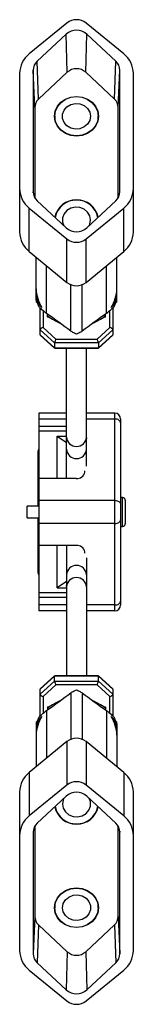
# Paper-space layout '_Links' of a CAD drawing. Header units: millimetres. Extents: x -3 to 16, y -85 to 85.
import ezdxf

# ---------------------------------------------------------------- set-up
doc = ezdxf.new("R2010")
doc.units = ezdxf.units.MM

psp = doc.layouts.new('_Links')

# ---------------------------------------------------------------- linework, layer by layer
at = {"color": 7, "linetype": 'Continuous', "lineweight": 25}
for p, q in [((4.87, 84.61), (-1.65, 79.27)), ((14.75, 79.27), (8.23, 84.61)), ((4.76, 82.69), (-0.24, 78.03)), ((4.95, 76.1), (4.76, 82.69)), ((8.15, 76.1), (8.34, 82.69)), ((13.34, 78.03), (8.34, 82.69)), ((-0.05, 71.44), (-0.24, 78.03)), ((13.15, 71.44), (13.34, 78.03)), ((-3.3, 75.91), (-3.3, 48.44)), ((-0.95, 76.45), (-0.95, 55.42)), ((-0.68, 70.03), (-0.95, 76.45)), ((4.95, 76.1), (-0.05, 71.44)), ((13.15, 71.44), (8.15, 76.1)), ((13.78, 70.03), (14.05, 76.45)), ((14.05, 55.42), (14.05, 76.45)), ((16.4, 48.44), (16.4, 75.91)), ((-0.68, 70.03), (-0.68, 54.41)), ((13.78, 54.41), (13.78, 70.03)), ((2.8, 68.48), (2.8, 67.93)), ((10.3, 67.93), (10.3, 68.48)), ((-0.94, 55.25), (-0.95, 55.42)), ((14.04, 55.25), (14.05, 55.42)), ((-0.24, 53.84), (4.76, 49.18)), ((8.34, 49.18), (13.34, 53.84)), ((-1.65, 52.6), (4.87, 47.26)), ((-1.65, 45.08), (-1.65, 52.6)), ((8.23, 47.26), (14.75, 52.6)), ((14.75, 45.08), (14.75, 52.6)), ((4.87, 39.74), (4.87, 47.26)), ((8.23, 39.74), (8.23, 47.26)), ((-1.65, 45.08), (4.87, 39.74)), ((8.23, 39.74), (14.75, 45.08)), ((-0.45, 36.67), (-0.45, 44.1)), ((1.36, 34.36), (1.36, 42.61)), ((11.74, 34.36), (11.74, 42.61)), ((13.55, 36.67), (13.55, 44.1)), ((5.59, 31.29), (5.59, 39.33)), ((7.51, 31.29), (7.51, 39.33)), ((-0.44, 36.36), (-0.44, 36.37)), ((-0.44, 36.36), (-0.22, 36.16)), ((13.32, 36.16), (13.54, 36.36)), ((13.54, 36.37), (13.54, 36.36)), ((0.25, 30.68), (0.25, 35.31)), ((0.75, 34.84), (0.75, 31.92)), ((1.55, 33.78), (1.55, 34.22)), ((11.55, 33.78), (11.55, 34.22)), ((12.35, 31.92), (12.35, 34.85)), ((12.85, 35.31), (12.85, 30.68)), ((2.75, 29.26), (0.25, 31.53)), ((0.25, 30.68), (2.75, 28.41)), ((0.75, 31.92), (2.96, 29.92)), ((10.14, 29.92), (12.35, 31.92)), ((12.85, 31.53), (10.35, 29.26)), ((10.35, 28.41), (12.85, 30.68)), ((0.28, 30.62), (2.76, 28.37)), ((10.35, 29.26), (2.75, 29.26)), ((2.75, 29.26), (2.75, 28.41)), ((2.96, 29.92), (10.14, 29.92)), ((10.34, 28.37), (12.82, 30.62)), ((10.35, 29.26), (10.35, 28.41)), ((2.75, 28.41), (10.35, 28.41)), ((2.77, 28.37), (10.33, 28.37)), ((4.8, 12.96), (4.8, 28.37)), ((8.3, 12.96), (8.3, 28.37)), ((0, 17.1), (0, -17.1)), ((4.8, 17.1), (0, 17.1)), ((13.2, 17.1), (8.3, 17.1)), ((13.2, -17.1), (13.2, 17.1)), ((4.8, 16.09), (0, 16.09)), ((13.2, 16.09), (8.3, 16.09)), ((14.2, 16.1), (14.2, -16.1)), ((4.8, 14.78), (0, 14.78)), ((4.8, 13.98), (0, 13.98)), ((3.2, 13.1), (4.8, 13.1)), ((3.2, 5.8), (3.2, 13.1)), ((3.2, 13.1), (4.8, 12.04)), ((4.8, 12.66), (4.81, 12.81)), ((4.8, 5.8), (4.8, 12.66)), ((8.29, 12.81), (8.3, 12.66)), ((8.3, 7.92), (8.3, 12.66)), ((-0.1, 1), (-0.1, 10.5)), ((8, 6.92), (8, 7.15)), ((6.5, 5.8), (0, 5.8)), ((13.2, 1.99), (0, 1.99)), ((14.5, 2.5), (14.2, 2.5)), ((14.5, -2.5), (14.5, 2.5)), ((15, 2), (15, -2)), ((0, 1), (-2, 1)), ((-2, -1), (-2, 1)), ((-2, -1), (0, -1)), ((-0.1, -10.5), (-0.1, -1)), ((13.2, -1.99), (0, -1.99)), ((14.2, -2.5), (14.5, -2.5)), ((6.5, -5.8), (0, -5.8)), ((3.2, -13.1), (3.2, -5.8)), ((4.8, -5.8), (4.8, -12.66)), ((8, -7.15), (8, -6.92)), ((8.3, -7.92), (8.3, -12.66)), ((4.8, -12.04), (3.2, -13.1)), ((3.2, -13.1), (4.8, -13.1)), ((4.81, -12.81), (4.8, -12.66)), ((4.8, -12.96), (4.8, -28.37)), ((8.3, -12.66), (8.29, -12.81)), ((8.3, -12.96), (8.3, -28.37)), ((4.8, -13.98), (0, -13.98)), ((4.8, -14.78), (0, -14.78)), ((4.8, -16.09), (0, -16.09)), ((13.2, -16.09), (8.3, -16.09)), ((4.8, -17.1), (0, -17.1)), ((13.2, -17.1), (8.3, -17.1)), ((2.75, -28.41), (0.25, -30.68)), ((2.76, -28.37), (0.28, -30.62)), ((2.75, -29.26), (2.75, -28.41)), ((10.35, -28.41), (2.75, -28.41)), ((10.33, -28.37), (2.77, -28.37)), ((12.82, -30.62), (10.34, -28.37)), ((10.35, -29.26), (10.35, -28.41)), ((12.85, -30.68), (10.35, -28.41)), ((0.25, -31.53), (2.75, -29.26)), ((2.96, -29.92), (0.75, -31.92)), ((2.75, -29.26), (10.35, -29.26)), ((10.14, -29.92), (2.96, -29.92)), ((12.35, -31.92), (10.14, -29.92)), ((10.35, -29.26), (12.85, -31.53)), ((0.25, -35.31), (0.25, -30.68)), ((0.75, -31.92), (0.75, -34.85)), ((5.59, -31.29), (5.59, -39.33)), ((7.51, -31.29), (7.51, -39.33)), ((12.35, -34.84), (12.35, -31.92)), ((12.85, -30.68), (12.85, -35.31)), ((1.55, -33.78), (1.55, -34.22)), ((11.55, -33.78), (11.55, -34.22)), ((1.36, -34.36), (1.36, -42.61)), ((11.74, -34.36), (11.74, -42.61)), ((-0.45, -36.67), (-0.45, -44.1)), ((-0.22, -36.16), (-0.44, -36.36)), ((-0.44, -36.37), (-0.44, -36.36)), ((13.54, -36.36), (13.32, -36.16)), ((13.54, -36.36), (13.54, -36.37)), ((13.55, -36.67), (13.55, -44.1)), ((4.87, -39.74), (-1.65, -45.08)), ((4.87, -39.74), (4.87, -47.26)), ((8.23, -39.74), (8.23, -47.26)), ((14.75, -45.08), (8.23, -39.74)), ((-1.65, -45.08), (-1.65, -52.6)), ((14.75, -45.08), (14.75, -52.6)), ((4.87, -47.26), (-1.65, -52.6)), ((14.75, -52.6), (8.23, -47.26)), ((-3.3, -48.44), (-3.3, -75.91)), ((4.76, -49.18), (-0.24, -53.84)), ((13.34, -53.84), (8.34, -49.18)), ((16.4, -75.91), (16.4, -48.44)), ((-0.68, -54.41), (-0.68, -70.03)), ((13.78, -70.03), (13.78, -54.41)), ((-0.94, -55.25), (-0.95, -55.42)), ((-0.95, -55.42), (-0.95, -76.45)), ((14.04, -55.25), (14.05, -55.42)), ((14.05, -76.45), (14.05, -55.42)), ((2.8, -67.93), (2.8, -68.48)), ((10.3, -68.48), (10.3, -67.93)), ((-0.68, -70.03), (-0.95, -76.45)), ((-0.05, -71.44), (-0.24, -78.03)), ((-0.05, -71.44), (4.95, -76.1)), ((8.15, -76.1), (13.15, -71.44)), ((13.15, -71.44), (13.34, -78.03)), ((13.78, -70.03), (14.05, -76.45)), ((4.95, -76.1), (4.76, -82.69)), ((8.15, -76.1), (8.34, -82.69)), ((-0.24, -78.03), (4.76, -82.69)), ((8.34, -82.69), (13.34, -78.03)), ((-1.65, -79.27), (4.87, -84.61)), ((8.23, -84.61), (14.75, -79.27))]:
    psp.add_line(p, q, dxfattribs=at)
at = {"color": 7, "linetype": 'Continuous', "lineweight": 25, "flags": 128}
for points in [[(10.35, 68.48), (10.22, 67.59), (9.84, 66.76), (9.24, 66.05), (8.45, 65.5), (7.53, 65.16), (6.55, 65.04), (5.57, 65.16), (4.65, 65.5), (3.86, 66.05), (3.26, 66.76), (2.88, 67.59), (2.75, 68.48), (2.88, 69.38), (3.26, 70.21), (3.86, 70.92), (4.65, 71.47), (5.57, 71.81), (6.55, 71.93), (7.53, 71.81), (8.45, 71.47), (9.24, 70.92), (9.84, 70.21), (10.22, 69.38), (10.35, 68.48)], [(10.3, 68.48), (10.17, 67.6), (9.8, 66.78), (9.2, 66.08), (8.42, 65.54), (7.52, 65.2), (6.55, 65.09), (5.58, 65.2), (4.67, 65.54), (3.9, 66.08), (3.3, 66.78), (2.93, 67.6), (2.8, 68.48), (2.93, 69.36), (3.3, 70.18), (3.9, 70.89), (4.67, 71.43), (5.58, 71.77), (6.55, 71.88), (7.52, 71.77), (8.42, 71.43), (9.2, 70.89), (9.8, 70.18), (10.17, 69.36), (10.3, 68.48)], [(9, 68.48), (8.87, 67.76), (8.48, 67.12), (7.89, 66.63), (7.15, 66.33), (6.35, 66.27), (5.57, 66.45), (4.89, 66.85), (4.4, 67.43), (4.13, 68.12), (4.13, 68.85), (4.4, 69.54), (4.89, 70.12), (5.57, 70.52), (6.35, 70.7), (7.15, 70.64), (7.89, 70.34), (8.48, 69.85), (8.87, 69.21), (9, 68.48)], [(9, 50.54), (8.87, 51.26), (8.48, 51.9), (7.89, 52.4), (7.15, 52.69), (6.35, 52.75), (5.57, 52.57), (4.89, 52.17), (4.4, 51.6), (4.13, 50.9), (4.13, 50.17), (4.36, 49.55)], [(8.74, 49.55), (8.87, 49.82), (9, 50.54)], [(0.25, 30.68), (0.26, 30.65), (0.28, 30.62)], [(12.82, 30.62), (12.84, 30.65), (12.85, 30.68)], [(2.75, 28.41), (2.75, 28.38), (2.76, 28.37)], [(10.34, 28.37), (10.35, 28.38), (10.35, 28.41)], [(14.2, 15.43), (14.18, 15.56), (14.12, 15.68), (14.03, 15.8), (13.91, 15.9), (13.76, 15.98), (13.58, 16.04), (13.4, 16.08), (13.2, 16.09)], [(13.2, 1.99), (13.4, 1.98), (13.58, 1.94), (13.76, 1.88), (13.91, 1.8), (14.03, 1.7), (14.12, 1.58), (14.18, 1.46), (14.2, 1.33)], [(13.2, -1.99), (13.4, -1.98), (13.58, -1.94), (13.76, -1.88), (13.91, -1.8), (14.03, -1.7), (14.12, -1.58), (14.18, -1.46), (14.2, -1.33)], [(13.2, -16.09), (13.4, -16.08), (13.58, -16.04), (13.76, -15.98), (13.91, -15.9), (14.03, -15.8), (14.12, -15.68), (14.18, -15.56), (14.2, -15.43)], [(2.76, -28.37), (2.75, -28.38), (2.75, -28.41)], [(10.35, -28.41), (10.35, -28.38), (10.34, -28.37)], [(0.28, -30.62), (0.26, -30.65), (0.25, -30.68)], [(12.85, -30.68), (12.84, -30.65), (12.82, -30.62)], [(4.1, -50.54), (4.23, -51.26), (4.62, -51.9), (5.21, -52.4), (5.95, -52.69), (6.75, -52.75), (7.53, -52.57), (8.21, -52.17), (8.7, -51.6), (8.97, -50.9), (8.97, -50.17), (8.74, -49.55)], [(4.36, -49.55), (4.23, -49.82), (4.1, -50.54)], [(2.75, -68.48), (2.88, -67.59), (3.26, -66.76), (3.86, -66.05), (4.65, -65.5), (5.57, -65.16), (6.55, -65.04), (7.53, -65.16), (8.45, -65.5), (9.24, -66.05), (9.84, -66.76), (10.22, -67.59), (10.35, -68.48), (10.22, -69.38), (9.84, -70.21), (9.24, -70.92), (8.45, -71.47), (7.53, -71.81), (6.55, -71.93), (5.57, -71.81), (4.65, -71.47), (3.86, -70.92), (3.26, -70.21), (2.88, -69.38), (2.75, -68.48)], [(2.8, -68.48), (2.93, -67.6), (3.3, -66.78), (3.9, -66.08), (4.67, -65.54), (5.58, -65.2), (6.55, -65.09), (7.52, -65.2), (8.42, -65.54), (9.2, -66.08), (9.8, -66.78), (10.17, -67.6), (10.3, -68.48), (10.17, -69.36), (9.8, -70.18), (9.2, -70.89), (8.42, -71.43), (7.52, -71.77), (6.55, -71.88), (5.58, -71.77), (4.67, -71.43), (3.9, -70.89), (3.3, -70.18), (2.93, -69.36), (2.8, -68.48)], [(4.1, -68.48), (4.23, -67.76), (4.62, -67.12), (5.21, -66.63), (5.95, -66.33), (6.75, -66.27), (7.53, -66.45), (8.21, -66.85), (8.7, -67.43), (8.97, -68.12), (8.97, -68.85), (8.7, -69.54), (8.21, -70.12), (7.53, -70.52), (6.75, -70.7), (5.95, -70.64), (5.21, -70.34), (4.62, -69.85), (4.23, -69.21), (4.1, -68.48)]]:
    psp.add_lwpolyline(points, dxfattribs=at)
at = {"color": 7, "linetype": 'Continuous', "lineweight": 25}
for centre, radius, start, end in [((6.55, 82.51), 2.69, 51.4041, 128.5959), ((6.55, 80.71), 2.67, 47.8732, 132.1268), ((1.06, 75.85), 4.36, 128.4383, 179.3339), ((12.04, 75.85), 4.36, 0.6661, 51.5617), ((1.21, 76.43), 2.16, 132.3169, 179.4649), ((6.55, 74.33), 2.39, 47.8732, 132.1268), ((11.89, 76.43), 2.16, 0.5351, 47.6831), ((1.25, 70.01), 1.93, 132.3169, 179.4649), ((11.85, 70.01), 1.93, 0.5351, 47.6831), ((1.06, 56.02), 4.36, 180.6661, 231.5617), ((1.21, 55.44), 2.16, 180.5351, 227.6831), ((11.89, 55.44), 2.16, 312.3169, 359.4649), ((12.04, 56.02), 4.36, 308.4383, 359.3339), ((6.55, 50.19), 3.85, 12.4252, 167.5748), ((6.55, 50.19), 3.8, 11.8352, 168.1648), ((1.06, 48.49), 4.36, 180.6661, 231.5617), ((6.55, 51.16), 2.67, 227.8732, 312.1268), ((12.04, 48.49), 4.36, 308.4383, 359.3339), ((6.55, 49.36), 2.69, 231.4041, 308.5959), ((6.55, 41.84), 2.69, 231.4041, 308.5959), ((6.05, 38.89), 6.51, 182.3849, 212.2729), ((5.17, 37.76), 5.62, 181.1476, 202.329), ((2.19, 37.48), 2.64, 176.5273, 231.7228), ((7.05, 38.89), 6.51, 327.7271, 357.6151), ((10.91, 37.48), 2.64, 308.2772, 3.4727), ((7.93, 37.76), 5.62, 337.671, 358.8524), ((3.44, 36.67), 3.89, 179.9585, 184.4855), ((3.88, 36.67), 4.33, 180.0348, 184.0081), ((9.66, 36.67), 3.89, 355.5145, 0.0415), ((9.22, 36.67), 4.33, 355.9919, 359.9652), ((-251.33, -318.26), 433.82, 53.6841, 54.3747), ((264.43, -318.26), 433.82, 125.6253, 126.3159), ((0.91, 31.21), 0.734, 102.7527, 154.4287), ((12.19, 31.21), 0.734, 25.5713, 77.2473), ((4.9, 28.95), 2.17, 153.4495, 171.9269), ((8.16, 28.94), 2.21, 8.2693, 26.3542), ((13.2, 16.1), 1, 0, 90), ((6.55, 13.1), 1.76, 184.5338, 355.4662), ((0.9, 10.5), 1, 154.1581, 180), ((6.55, 10.99), 1.76, 184.5338, 355.4662), ((6.67, 7.14), 1.35, 262.9946, 350.6195), ((14.5, 2), 0.5, 0, 90), ((14.5, -2), 0.5, 270, 0), ((6.67, -7.14), 1.35, 9.3805, 97.0054), ((6.55, -10.99), 1.76, 4.5338, 175.4662), ((0.9, -10.5), 1, 180, 205.8419), ((6.55, -13.1), 1.76, 4.5338, 175.4662), ((13.2, -16.1), 1, 270, 0), ((4.94, -28.94), 2.21, 188.2693, 206.3542), ((8.2, -28.95), 2.17, 333.4495, 351.9269), ((0.91, -31.21), 0.734, 205.5713, 257.2473), ((-251.33, 318.26), 433.82, 305.6253, 306.3159), ((264.43, 318.26), 433.82, 233.6841, 234.3747), ((12.19, -31.21), 0.734, 282.7527, 334.4287), ((6.05, -38.89), 6.51, 147.7271, 177.6151), ((2.19, -37.48), 2.64, 128.2772, 183.4727), ((5.17, -37.76), 5.62, 157.671, 178.8524), ((10.91, -37.48), 2.64, 356.5273, 51.7228), ((7.05, -38.89), 6.51, 2.3849, 32.2729), ((7.93, -37.76), 5.62, 1.1476, 22.329), ((3.44, -36.67), 3.89, 175.5145, 180.0415), ((3.88, -36.67), 4.33, 175.9919, 179.9652), ((9.66, -36.67), 3.89, 359.9585, 4.4855), ((9.22, -36.67), 4.33, 0.0348, 4.0081), ((6.55, -41.84), 2.69, 51.4041, 128.5959), ((1.06, -48.49), 4.36, 128.4383, 179.3339), ((12.04, -48.49), 4.36, 0.6661, 51.5617), ((6.55, -49.36), 2.69, 51.4041, 128.5959), ((6.55, -51.16), 2.67, 47.8732, 132.1268), ((6.55, -50.19), 3.85, 192.4252, 347.5748), ((6.55, -50.19), 3.8, 191.8352, 348.1648), ((1.06, -56.02), 4.36, 128.4383, 179.3339), ((12.04, -56.02), 4.36, 0.6661, 51.5617), ((1.21, -55.44), 2.16, 132.3169, 179.4649), ((11.89, -55.44), 2.16, 0.5351, 47.6831), ((1.25, -70.01), 1.93, 180.5351, 227.6831), ((11.85, -70.01), 1.93, 312.3169, 359.4649), ((1.06, -75.85), 4.36, 180.6661, 231.5617), ((1.21, -76.43), 2.16, 180.5351, 227.6831), ((6.55, -74.33), 2.39, 227.8732, 312.1268), ((11.89, -76.43), 2.16, 312.3169, 359.4649), ((12.04, -75.85), 4.36, 308.4383, 359.3339), ((6.55, -80.71), 2.67, 227.8732, 312.1268), ((6.55, -82.51), 2.69, 231.4041, 308.5959)]:
    psp.add_arc(centre, radius, start, end, dxfattribs=at)
for points, knots in [([(1.36, 34.36), (1.14, 34.53), (0.64, 34.91), (0.22, 35.33), (0.03, 35.55), (-0.03, 35.62)], [0, 0, 0, 0, 0.356294, 0.798361, 1, 1, 1, 1]), ([(13.13, 35.62), (13.04, 35.51), (12.8, 35.23), (12.31, 34.78), (11.87, 34.46), (11.74, 34.36)], [0, 0, 0, 0, 0.308386, 0.793234, 1, 1, 1, 1]), ([(1.55, 33.78), (1.55, 33.78), (1.57, 33.79), (1.65, 33.83), (1.76, 33.9), (1.84, 33.97), (1.87, 33.99)], [0, 0, 0, 0, 0.012381, 0.168566, 0.67018, 1, 1, 1, 1]), ([(3.85, 32.56), (3.82, 32.57), (3.05, 32.98), (2.29, 33.39), (1.55, 33.78)], [0, 0, 0, 0, 0.04156, 1, 1, 1, 1]), ([(11.55, 33.78), (10.81, 33.39), (10.05, 32.98), (9.28, 32.57), (9.25, 32.56)], [0, 0, 0, 0, 0.95844, 1, 1, 1, 1]), ([(11.23, 33.99), (11.26, 33.97), (11.34, 33.9), (11.45, 33.83), (11.53, 33.79), (11.55, 33.78), (11.55, 33.78)], [0, 0, 0, 0, 0.32982, 0.831434, 0.987619, 1, 1, 1, 1]), ([(6.55, 30.79), (6.45, 30.83), (6.24, 30.91), (5.93, 31.07), (5.71, 31.21), (5.61, 31.28), (5.59, 31.29)], [0, 0, 0, 0, 0.344062, 0.670013, 0.94166, 1, 1, 1, 1]), ([(7.51, 31.29), (7.43, 31.23), (7.25, 31.11), (6.92, 30.94), (6.68, 30.84), (6.55, 30.79), (6.55, 30.79)], [0, 0, 0, 0, 0.256579, 0.557245, 0.992772, 1, 1, 1, 1]), ([(5.59, -31.29), (5.67, -31.23), (5.85, -31.11), (6.18, -30.94), (6.42, -30.84), (6.55, -30.79), (6.55, -30.79)], [0, 0, 0, 0, 0.256579, 0.5572449, 0.9927721, 1, 1, 1, 1]), ([(6.55, -30.79), (6.65, -30.83), (6.86, -30.91), (7.17, -31.07), (7.39, -31.21), (7.49, -31.28), (7.51, -31.29)], [0, 0, 0, 0, 0.344062, 0.670013, 0.94166, 1, 1, 1, 1]), ([(1.55, -33.78), (2.29, -33.39), (3.05, -32.98), (3.82, -32.57), (3.85, -32.56)], [0, 0, 0, 0, 0.95844, 1, 1, 1, 1]), ([(1.87, -33.99), (1.84, -33.97), (1.76, -33.9), (1.65, -33.83), (1.57, -33.79), (1.55, -33.78), (1.55, -33.78)], [0, 0, 0, 0, 0.32982, 0.831434, 0.987619, 1, 1, 1, 1]), ([(9.25, -32.56), (9.28, -32.57), (10.05, -32.98), (10.81, -33.39), (11.55, -33.78)], [0, 0, 0, 0, 0.04156, 1, 1, 1, 1]), ([(11.55, -33.78), (11.55, -33.78), (11.53, -33.79), (11.45, -33.83), (11.34, -33.9), (11.26, -33.97), (11.23, -33.99)], [0, 0, 0, 0, 0.012381, 0.168566, 0.67018, 1, 1, 1, 1]), ([(-0.03, -35.62), (0.06, -35.51), (0.3, -35.23), (0.79, -34.78), (1.23, -34.46), (1.36, -34.36)], [0, 0, 0, 0, 0.308386, 0.793234, 1, 1, 1, 1]), ([(11.74, -34.36), (11.96, -34.53), (12.46, -34.91), (12.88, -35.33), (13.07, -35.55), (13.13, -35.62)], [0, 0, 0, 0, 0.356294, 0.798361, 1, 1, 1, 1])]:
    psp.add_open_spline(points, degree=3, knots=knots, dxfattribs=at)

doc.saveas('drawing.dxf')
